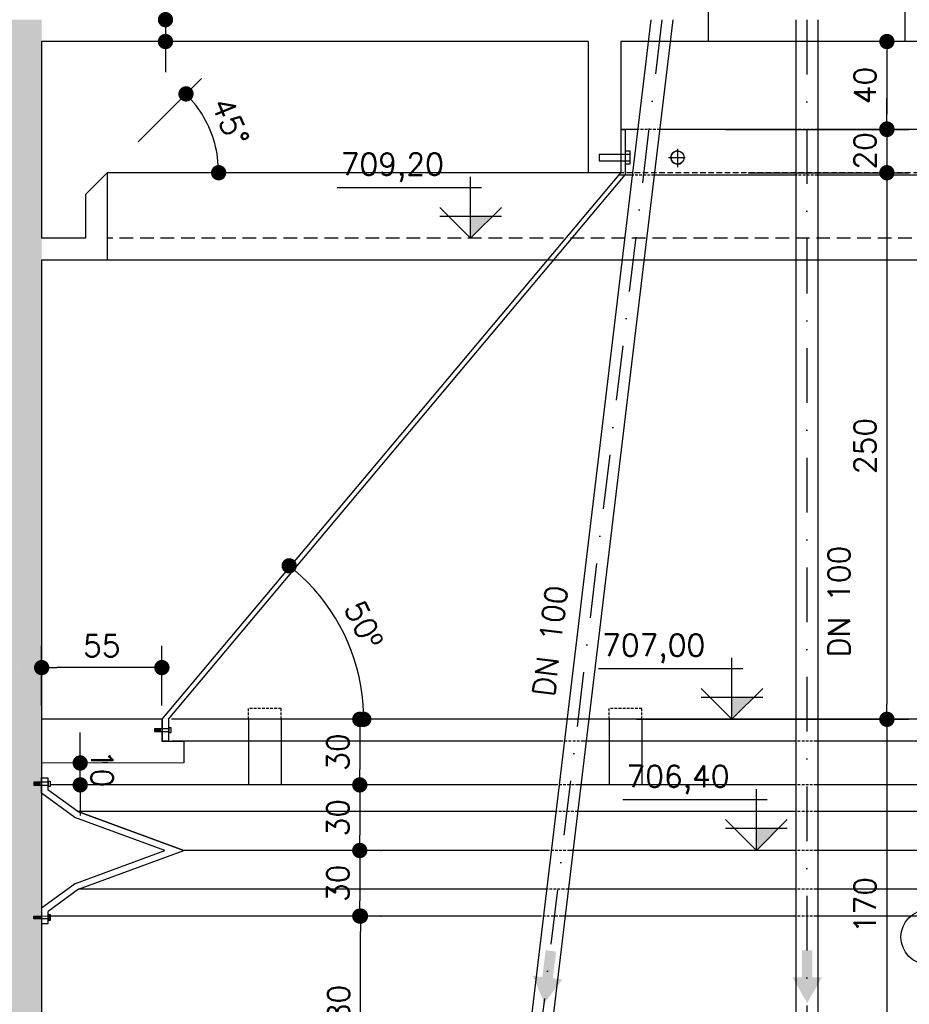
# Model space of a CAD drawing. Extents: x -5456 to -1251, y -1111 to 1859.
# Tile 16 of 24: x -3417 to -3011, y 906 to 1357. Entities that reach past the tile are written whole.
import ezdxf

# ---------------------------------------------------------------- set-up
doc = ezdxf.new("R2010")
doc.units = 0
doc.header["$LTSCALE"] = 10
doc.header["$MEASUREMENT"] = 0
for name, pattern in [('DASHDOT', [1, 0.5, -0.25, 0, -0.25]), ('HIDDEN', [0.375, 0.25, -0.125]), ('HIDDEN2', [0.1875, 0.125, -0.0625])]:
    doc.linetypes.add(name, pattern=pattern)
doc.layers.get('0').update_dxf_attribs({"linetype": 'CONTINUOUS'})
doc.layers.get('DEFPOINTS').update_dxf_attribs({"linetype": 'CONTINUOUS'})
for name, color, linetype in [('ELEVAÇÃO', 2, 'CONTINUOUS'), ('HITA', 150, 'CONTINUOUS'), ('PAREDES', 5, 'CONTINUOUS'), ('PROJEÇAO', 9, 'HIDDEN')]:
    doc.layers.add(name, color=color, linetype=linetype)
doc.styles.add('ROMANS', font='romans.shx')
doc.dimstyles.new('DIM1', dxfattribs={"dimtxt": 10, "dimasz": 7, "dimexe": 10, "dimexo": 20, "dimgap": 5, "dimtad": 1, "dimdec": 0, "dimzin": 0, "dimdsep": 46, "dimtxsty": 'ROMANS', "dimblk": 'DOT', "dimblk1": 'DOT', "dimblk2": 'DOT', "dimsah": 1, "dimcen": 0, "dimclrd": 6, "dimclre": 6, "dimclrt": 2, "dimadec": 0, "dimazin": 0, "dimtfac": 1e-07, "dimtdec": 0, "dimtix": 1, "dimtmove": 2, "dimatfit": 3, "dimldrblk": 'DOT', "dimfxl": 0, "dimtolj": 1, "dimtzin": 0, "dimarcsym": 0})

# ---------------------------------------------------------------- blocks, each defined once
blk = doc.blocks.new('DOT')
at = {"color": 0, "linetype": 'ByBlock'}
blk.add_line((-0.5, 0), (-1, 0), dxfattribs=at)
at = {"color": 0, "linetype": 'ByBlock', "const_width": 0.5}
blk.add_lwpolyline([(-0.25, 0, 1), (0.25, 0, 1)], format="xyb", close=True, dxfattribs=at)
blk = doc.blocks.new('*D24')
at = {"color": 9, "lineweight": -2}
blk.add_line((-3363.27, 1300.75), (-3334.31, 1329.71), dxfattribs=at)
blk.add_arc((-3377.41, 1286.6), 50.96, 7.8766, 37.1234, dxfattribs=at)
at = {"layer": 'DEFPOINTS', "color": 0}
for p in [(-3328.19, 1299.79), (-3377.41, 1286.6), (-3377.41, 1286.6), (-3227.41, 1286.6), (-3387.41, 1276.6)]:
    blk.add_point(p, dxfattribs=at)
at = {"color": 9, "lineweight": -2, "xscale": 7, "yscale": 7, "zscale": 7}
for p, rotation in [((-3341.38, 1322.64), 131.0616926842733), ((-3326.45, 1286.6), 273.9383073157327)]:
    blk.add_blockref('DOT', p, dxfattribs=dict(at, rotation=rotation))
at = {"color": 3, "insert": (-3321.09, 1309.93), "char_height": 10, "attachment_point": 5, "rotation": 292.5, "style": 'ROMANS'}
blk.add_mtext('\\A1;45°', dxfattribs=at)
blk = doc.blocks.new('_DOT')
at = {"color": 0, "linetype": 'ByBlock'}
blk.add_line((-0.5, 0), (-1, 0), dxfattribs=at)
at = {"color": 0, "linetype": 'ByBlock', "const_width": 0.5}
blk.add_lwpolyline([(-0.25, 0, 1), (0.25, 0, 1)], format="xyb", close=True, dxfattribs=at)
blk = doc.blocks.new('*D28')
at = {"color": 9, "lineweight": -2}
for p, q in [((-3407.41, 1366.6), (-3407.41, 1482.98)), ((-3187.41, 1431.6), (-3187.41, 1482.98)), ((-3194.41, 1472.98), (-3400.41, 1472.98))]:
    blk.add_line(p, q, dxfattribs=at)
at = {"layer": 'DEFPOINTS', "color": 0}
for p in [(-3407.41, 1472.98), (-3187.41, 1411.6), (-3407.41, 1346.6)]:
    blk.add_point(p, dxfattribs=at)
at = {"color": 9, "lineweight": -2, "xscale": 7, "yscale": 7, "zscale": 7, "rotation": 180}
blk.add_blockref('DOT', (-3407.41, 1472.98), dxfattribs=at)
at = {"color": 9, "lineweight": -2, "xscale": 7, "yscale": 7, "zscale": 7}
blk.add_blockref('DOT', (-3187.41, 1472.98), dxfattribs=at)
at = {"color": 3, "insert": (-3297.41, 1482.98), "char_height": 10, "attachment_point": 5, "style": 'ROMANS'}
blk.add_mtext('\\A1;220', dxfattribs=at)
blk = doc.blocks.new('*D56')
at = {"color": 9, "lineweight": -2}
for p, q in [((-3389.8, 1023.62), (-3389.8, 1030.62)), ((-3389.78, 1006.61), (-3389.79, 1016.62)), ((-3377.2, 1016.64), (-3379.79, 1016.64)), ((-3377.19, 1006.63), (-3379.78, 1006.62)), ((-3389.77, 999.61), (-3389.76, 992.61))]:
    blk.add_line(p, q, dxfattribs=at)
at = {"layer": 'DEFPOINTS', "color": 0}
for p in [(-3397.2, 1016.62), (-3389.79, 1016.62), (-3397.19, 1006.6)]:
    blk.add_point(p, dxfattribs=at)
at = {"color": 9, "lineweight": -2, "xscale": 7, "yscale": 7, "zscale": 7}
for p, rotation in [((-3389.79, 1016.62), 270.0686911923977), ((-3389.78, 1006.61), 90.06869119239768)]:
    blk.add_blockref('DOT', p, dxfattribs=dict(at, rotation=rotation))
at = {"color": 3, "insert": (-3379.78, 1014.07), "char_height": 10, "attachment_point": 5, "rotation": 270.0687, "style": 'ROMANS'}
blk.add_mtext('\\A1;10', dxfattribs=at)
blk = doc.blocks.new('*D1')
at = {"color": 9, "lineweight": -2}
for p, q in [((-3407.41, 1042.87), (-3407.41, 1070.25)), ((-3352.41, 1042.87), (-3352.41, 1070.25)), ((-3359.41, 1060.25), (-3400.41, 1060.25))]:
    blk.add_line(p, q, dxfattribs=at)
at = {"layer": 'DEFPOINTS', "color": 0}
for p in [(-3407.41, 1060.25), (-3407.41, 1022.87), (-3352.41, 1022.87)]:
    blk.add_point(p, dxfattribs=at)
at = {"color": 9, "lineweight": -2, "xscale": 7, "yscale": 7, "zscale": 7, "rotation": 180}
blk.add_blockref('DOT', (-3407.41, 1060.25), dxfattribs=at)
at = {"color": 9, "lineweight": -2, "xscale": 7, "yscale": 7, "zscale": 7}
blk.add_blockref('DOT', (-3352.41, 1060.25), dxfattribs=at)
at = {"color": 3, "insert": (-3379.91, 1070.25), "char_height": 10, "attachment_point": 5, "style": 'ROMANS'}
blk.add_mtext('\\A1;55', dxfattribs=at)
blk = doc.blocks.new('*D27')
at = {"layer": 'DEFPOINTS', "color": 0}
for p in [(-3476.98, 1356.6), (-3496.98, 1346.6), (-3350.77, 1346.6)]:
    blk.add_point(p, dxfattribs=at)
at = {"layer": 'PAREDES', "color": 9, "lineweight": -2}
for p, q in [((-3350.77, 1363.6), (-3350.77, 1370.6)), ((-3350.77, 1356.6), (-3350.77, 1346.6)), ((-3350.77, 1339.6), (-3350.77, 1332.6))]:
    blk.add_line(p, q, dxfattribs=at)
at = {"layer": 'PAREDES', "color": 9, "lineweight": -2, "xscale": 7, "yscale": 7, "zscale": 7}
for p, rotation in [((-3350.77, 1356.6), 270), ((-3350.77, 1346.6), 90)]:
    blk.add_blockref('DOT', p, dxfattribs=dict(at, rotation=rotation))
at = {"layer": 'PAREDES', "color": 3, "insert": (-3360.77, 1368.61), "char_height": 10, "attachment_point": 5, "rotation": 90, "style": 'ROMANS'}
blk.add_mtext('\\A1;15', dxfattribs=at)
blk = doc.blocks.new('*D22')
at = {"color": 9, "lineweight": -2}
blk.add_arc((-2764.04, 1036.6), 97.49, 134.028, 175.8852, dxfattribs=at)
at = {"layer": 'DEFPOINTS', "color": 0}
for p in [(-2931.34, 1236.6), (-2845.44, 1090.26), (-3379.61, 1036.6), (-2767.95, 1036.6), (-2763.71, 1036.21)]:
    blk.add_point(p, dxfattribs=at)
at = {"color": 9, "lineweight": -2, "xscale": 7, "yscale": 7, "zscale": 7}
for p, rotation in [((-2826.59, 1111.38), 41.97064259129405), ((-2861.53, 1036.6), 267.9426135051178)]:
    blk.add_blockref('DOT', p, dxfattribs=dict(at, rotation=rotation))
at = {"color": 3, "insert": (-2861.42, 1082.11), "char_height": 10, "attachment_point": 5, "rotation": 64.9566, "style": 'ROMANS'}
blk.add_mtext('\\A1;50°', dxfattribs=at)
blk = doc.blocks.new('*D25')
at = {"color": 9, "lineweight": -2}
blk.add_arc((-3349.4, 1036.6), 89.33, 4.491, 47.3196, dxfattribs=at)
at = {"layer": 'DEFPOINTS', "color": 0}
for p in [(-3192.08, 1236.6), (-3264.1, 1063.12), (-3349.71, 1036.21), (-3345.47, 1036.6), (-2743.81, 1036.6)]:
    blk.add_point(p, dxfattribs=at)
at = {"color": 9, "lineweight": -2, "xscale": 7, "yscale": 7, "zscale": 7}
for p, rotation in [((-3294.17, 1106.81), 139.5651355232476), ((-3260.07, 1036.6), 272.2455062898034)]:
    blk.add_blockref('DOT', p, dxfattribs=dict(at, rotation=rotation))
at = {"color": 3, "insert": (-3260.05, 1080), "char_height": 10, "attachment_point": 5, "rotation": 295.9053, "style": 'ROMANS'}
blk.add_mtext('\\A1;50º', dxfattribs=at)
blk = doc.blocks.new('*D42')
at = {"layer": 'DEFPOINTS', "color": 0}
for p in [(-3155.29, 1286.6), (-3155.29, 1036.6), (-3020.75, 1036.6)]:
    blk.add_point(p, dxfattribs=at)
at = {"layer": 'PAREDES', "color": 9, "lineweight": -2}
for p, q in [((-3020.75, 1279.6), (-3020.75, 1043.6)), ((-3135.29, 1036.6), (-3010.75, 1036.6))]:
    blk.add_line(p, q, dxfattribs=at)
at = {"layer": 'PAREDES', "color": 9, "lineweight": -2, "xscale": 7, "yscale": 7, "zscale": 7}
for p, rotation in [((-3020.75, 1286.6), 90), ((-3020.75, 1036.6), 270)]:
    blk.add_blockref('DOT', p, dxfattribs=dict(at, rotation=rotation))
at = {"layer": 'PAREDES', "color": 3, "insert": (-3030.75, 1161.6), "char_height": 10, "attachment_point": 5, "rotation": 90, "style": 'ROMANS'}
blk.add_mtext('\\A1;250', dxfattribs=at)
blk = doc.blocks.new('*D30')
at = {"layer": 'DEFPOINTS', "color": 0}
for p in [(-3155.29, 1036.6), (-3155.29, 866.6), (-3020.75, 866.6)]:
    blk.add_point(p, dxfattribs=at)
at = {"layer": 'PAREDES', "color": 9, "lineweight": -2}
for p, q in [((-3020.75, 1029.6), (-3020.75, 873.6)), ((-3135.29, 866.6), (-3010.75, 866.6))]:
    blk.add_line(p, q, dxfattribs=at)
at = {"layer": 'PAREDES', "color": 9, "lineweight": -2, "xscale": 7, "yscale": 7, "zscale": 7}
for p, rotation in [((-3020.75, 1036.6), 90), ((-3020.75, 866.6), 270)]:
    blk.add_blockref('DOT', p, dxfattribs=dict(at, rotation=rotation))
at = {"layer": 'PAREDES', "color": 3, "insert": (-3030.75, 951.6), "char_height": 10, "attachment_point": 5, "rotation": 90, "style": 'ROMANS'}
blk.add_mtext('\\A1;170', dxfattribs=at)
blk = doc.blocks.new('*D44')
at = {"color": 9, "lineweight": -2}
for p, q in [((-3250.95, 1006.6), (-3251.89, 1006.6)), ((-3261.89, 999.6), (-3261.89, 983.6)), ((-3250.95, 976.6), (-3251.89, 976.6))]:
    blk.add_line(p, q, dxfattribs=at)
at = {"layer": 'DEFPOINTS', "color": 0}
for p in [(-3270.95, 1006.6), (-3270.95, 976.6), (-3261.89, 976.6)]:
    blk.add_point(p, dxfattribs=at)
at = {"color": 9, "lineweight": -2, "xscale": 7, "yscale": 7, "zscale": 7}
for p, rotation in [((-3261.89, 1006.6), 90), ((-3261.89, 976.6), 270)]:
    blk.add_blockref('DOT', p, dxfattribs=dict(at, rotation=rotation))
at = {"color": 3, "insert": (-3271.89, 991.6), "char_height": 10, "attachment_point": 5, "rotation": 90, "style": 'ROMANS'}
blk.add_mtext('\\A1;30', dxfattribs=at)
blk = doc.blocks.new('*D31')
at = {"color": 9, "lineweight": -2}
for p, q in [((-3241.89, 946.6), (-3251.56, 946.6)), ((-3261.56, 873.6), (-3261.56, 939.6)), ((-3281.56, 866.6), (-3271.56, 866.6))]:
    blk.add_line(p, q, dxfattribs=at)
at = {"layer": 'DEFPOINTS', "color": 0}
for p in [(-3261.89, 946.6), (-3261.56, 946.6), (-3261.56, 866.6)]:
    blk.add_point(p, dxfattribs=at)
at = {"color": 9, "lineweight": -2, "xscale": 7, "yscale": 7, "zscale": 7}
for p, rotation in [((-3261.56, 946.6), 90), ((-3261.56, 866.6), 270)]:
    blk.add_blockref('DOT', p, dxfattribs=dict(at, rotation=rotation))
at = {"color": 3, "insert": (-3271.56, 906.6), "char_height": 10, "attachment_point": 5, "rotation": 90, "style": 'ROMANS'}
blk.add_mtext('\\A1;80', dxfattribs=at)
blk = doc.blocks.new('*D43')
at = {"color": 9, "lineweight": -2}
for p, q in [((-3252.2, 976.6), (-3251.89, 976.6)), ((-3261.89, 969.6), (-3261.89, 953.6)), ((-3252.2, 946.6), (-3251.89, 946.6))]:
    blk.add_line(p, q, dxfattribs=at)
at = {"layer": 'DEFPOINTS', "color": 0}
for p in [(-3272.2, 976.6), (-3272.2, 946.6), (-3261.89, 946.6)]:
    blk.add_point(p, dxfattribs=at)
at = {"color": 9, "lineweight": -2, "xscale": 7, "yscale": 7, "zscale": 7}
for p, rotation in [((-3261.89, 976.6), 90), ((-3261.89, 946.6), 270)]:
    blk.add_blockref('DOT', p, dxfattribs=dict(at, rotation=rotation))
at = {"color": 3, "insert": (-3271.89, 961.6), "char_height": 10, "attachment_point": 5, "rotation": 90, "style": 'ROMANS'}
blk.add_mtext('\\A1;30', dxfattribs=at)
blk = doc.blocks.new('*D45')
at = {"color": 9, "lineweight": -2}
for p, q in [((-3250.95, 1036.6), (-3251.89, 1036.6)), ((-3261.89, 1029.6), (-3261.89, 1013.6)), ((-3250.95, 1006.6), (-3251.89, 1006.6))]:
    blk.add_line(p, q, dxfattribs=at)
at = {"layer": 'DEFPOINTS', "color": 0}
for p in [(-3270.95, 1036.6), (-3270.95, 1006.6), (-3261.89, 1006.6)]:
    blk.add_point(p, dxfattribs=at)
at = {"color": 9, "lineweight": -2, "xscale": 7, "yscale": 7, "zscale": 7}
for p, rotation in [((-3261.89, 1036.6), 90), ((-3261.89, 1006.6), 270)]:
    blk.add_blockref('DOT', p, dxfattribs=dict(at, rotation=rotation))
at = {"color": 3, "insert": (-3271.89, 1021.6), "char_height": 10, "attachment_point": 5, "rotation": 90, "style": 'ROMANS'}
blk.add_mtext('\\A1;30', dxfattribs=at)
blk = doc.blocks.new('*D46')
at = {"color": 9, "lineweight": -2}
for p, q in [((-3152.41, 1362.82), (-3152.41, 1459.69)), ((-2962.41, 1362.82), (-2962.41, 1459.69)), ((-2969.41, 1449.69), (-3145.41, 1449.69))]:
    blk.add_line(p, q, dxfattribs=at)
at = {"layer": 'DEFPOINTS', "color": 0}
for p in [(-3152.41, 1449.69), (-3152.41, 1342.82), (-2962.41, 1342.82)]:
    blk.add_point(p, dxfattribs=at)
at = {"color": 9, "lineweight": -2, "xscale": 7, "yscale": 7, "zscale": 7, "rotation": 180}
blk.add_blockref('DOT', (-3152.41, 1449.69), dxfattribs=at)
at = {"color": 9, "lineweight": -2, "xscale": 7, "yscale": 7, "zscale": 7}
blk.add_blockref('DOT', (-2962.41, 1449.69), dxfattribs=at)
at = {"color": 3, "insert": (-3057.41, 1459.69), "char_height": 10, "attachment_point": 5, "style": 'ROMANS'}
blk.add_mtext('\\A1;190', dxfattribs=at)
blk = doc.blocks.new('*D48')
at = {"layer": 'DEFPOINTS', "color": 0}
for p in [(-3155.29, 1346.6), (-3114.64, 1306.4), (-3020.75, 1306.4)]:
    blk.add_point(p, dxfattribs=at)
at = {"layer": 'PAREDES', "color": 9, "lineweight": -2}
for p, q in [((-3020.75, 1339.6), (-3020.75, 1313.4)), ((-3094.64, 1306.4), (-3010.75, 1306.4))]:
    blk.add_line(p, q, dxfattribs=at)
at = {"layer": 'PAREDES', "color": 9, "lineweight": -2, "xscale": 7, "yscale": 7, "zscale": 7}
for p, rotation in [((-3020.75, 1346.6), 90), ((-3020.75, 1306.4), 270)]:
    blk.add_blockref('DOT', p, dxfattribs=dict(at, rotation=rotation))
at = {"layer": 'PAREDES', "color": 3, "insert": (-3030.75, 1326.5), "char_height": 10, "attachment_point": 5, "rotation": 90, "style": 'ROMANS'}
blk.add_mtext('\\A1;40', dxfattribs=at)
blk = doc.blocks.new('*D47')
at = {"layer": 'DEFPOINTS', "color": 0}
for p in [(-3155.29, 1306.6), (-3104.25, 1286.6), (-3020.75, 1286.6)]:
    blk.add_point(p, dxfattribs=at)
at = {"layer": 'PAREDES', "color": 9, "lineweight": -2}
for p, q in [((-3020.75, 1313.6), (-3020.75, 1320.6)), ((-3020.75, 1306.6), (-3020.75, 1286.6)), ((-3084.25, 1286.6), (-3010.75, 1286.6)), ((-3020.75, 1279.6), (-3020.75, 1272.6))]:
    blk.add_line(p, q, dxfattribs=at)
at = {"layer": 'PAREDES', "color": 9, "lineweight": -2, "xscale": 7, "yscale": 7, "zscale": 7}
for p, rotation in [((-3020.75, 1306.6), 270), ((-3020.75, 1286.6), 90)]:
    blk.add_blockref('DOT', p, dxfattribs=dict(at, rotation=rotation))
at = {"layer": 'PAREDES', "color": 3, "insert": (-3030.75, 1296.6), "char_height": 10, "attachment_point": 5, "rotation": 90, "style": 'ROMANS'}
blk.add_mtext('\\A1;20', dxfattribs=at)
blk = doc.blocks.new('*D176')
at = {"color": 9, "lineweight": -2}
for p, q in [((-3427.41, 1366.6), (-3427.41, 1482.98)), ((-3407.41, 1366.6), (-3407.41, 1482.98)), ((-3434.41, 1472.98), (-3441.41, 1472.98)), ((-3407.41, 1472.98), (-3427.41, 1472.98)), ((-3400.41, 1472.98), (-3393.41, 1472.98))]:
    blk.add_line(p, q, dxfattribs=at)
at = {"layer": 'DEFPOINTS', "color": 0}
for p in [(-3427.41, 1472.98), (-3427.41, 1346.6), (-3407.41, 1346.6)]:
    blk.add_point(p, dxfattribs=at)
at = {"color": 9, "lineweight": -2, "xscale": 7, "yscale": 7, "zscale": 7}
blk.add_blockref('DOT', (-3427.41, 1472.98), dxfattribs=at)
at = {"color": 9, "lineweight": -2, "xscale": 7, "yscale": 7, "zscale": 7, "rotation": 180}
blk.add_blockref('DOT', (-3407.41, 1472.98), dxfattribs=at)
at = {"color": 3, "insert": (-3417.41, 1482.98), "char_height": 10, "attachment_point": 5, "style": 'ROMANS'}
blk.add_mtext('\\A1;30', dxfattribs=at)

msp = doc.modelspace()

# ---------------------------------------------------------------- hatches: boundary and pattern name
h = msp.add_hatch()
h.set_pattern_fill('AR-CONC', color=9, scale=3, style=0)
h.set_pattern_definition([(130, (-8342.223, -3316.469), (-21.517805, -1.882564), [2.25, -24.75]), (185, (-8342.223, -3316.469), (4.16254, 22.565764), [1.8, -19.8]), (79.5486, (-8344.016, -3316.625), (-17.35528, 20.683186), [1.912206, -21.03426]), (133.8158, (-8342.223, -3310.469), (-32.01723, -4.96557), [3.375, -37.125]), (83.3644, (-8344.89, -3310.882), (-28.03988, 29.22354), [2.86831, -31.55139]), (188.8158, (-8342.223, -3310.47), (-28.03986, 29.22356), [2.7, -29.7]), (159, (-8345.223, -3311.969), (-17.90721, -12.078567), [2.25, -24.75]), (214, (-8345.223, -3311.969), (-7.29946, 21.7545), [1.8, -19.8]), (108.5486, (-8346.716, -3312.975), (-25.20668, 9.675915), [1.912206, -21.03426]), (142.5, (-8342.223, -3316.4686), (-0.364796, 9.986816), [0, -19.56, 0, -20.1, 0, -19.875]), (172.5, (-8342.223, -3316.469), (-7.892086, 11.832351), [0, -11.46, 0, -19.11, 0, -7.575]), (212.5, (-8335.533, -3316.469), (-16.014673, -0.676646), [0, -7.5, 0, -23.4, 0, -31.05]), (222.5, (-8332.533, -3316.469), (-17.495585, 3.00315), [0, -9.75, 0, -15.54, 0, -22.05])])
h.paths.add_polyline_path([(-4867.41, 1346.6), (-4847.41, 1346.6), (-4847.41, 1286.6), (-4867.41, 1286.6)], flags=16)
h.paths.add_polyline_path([(-4867.41, 1266.6), (-4867.41, 1286.6), (-4847.41, 1286.6), (-4847.41, 1256.6), (-4827.41, 1256.6), (-4827.41, 1276.6), (-4817.41, 1286.6), (-4817.41, 1246.6), (-4847.41, 1246.6), (-4847.41, 1201.92), (-4847.41, 1036.6), (-4867.41, 1036.6)], flags=17)
h.paths.add_polyline_path([(-4867.41, 1036.6), (-4847.86, 1036.6), (-4847.86, 1036.6), (-4847.86, 1036.6), (-4847.41, 1036.6), (-4847.41, 1007.79), (-4851.01, 1007.79), (-4851.01, 1006.43), (-4847.41, 1006.43), (-4847.41, 1002.77), (-4847.41, 946.65), (-4850.94, 946.64), (-4850.94, 945.28), (-4847.41, 945.29), (-4847.41, 943.18), (-4847.41, 866.6), (-4867.41, 866.6)], flags=17)
h.paths.add_polyline_path([(-4867.41, 866.6), (-4847.41, 866.6), (-4847.41, 831.6), (-4867.41, 831.6)], flags=17)
h.paths.add_polyline_path([(-4867.41, 831.6), (-4847.41, 831.6), (-4847.41, 706.6), (-4867.41, 706.6)], flags=17)
h.paths.add_polyline_path([(-4867.41, 706.6), (-4847.41, 706.6), (-4847.41, 646.6), (-4651.65, 646.6), (-4651.65, 642.32), (-4650.15, 642.32), (-4650.15, 646.6), (-4498.32, 646.6), (-4498.32, 642.32), (-4496.82, 642.32), (-4496.82, 646.6), (-4344.67, 646.6), (-4344.67, 642.32), (-4343.17, 642.32), (-4343.17, 646.6), (-4147.41, 646.6), (-4147.41, 945.55), (-4143.91, 945.56), (-4143.92, 946.91), (-4147.41, 946.9), (-4147.41, 1006.43), (-4144.08, 1006.43), (-4144.08, 1007.79), (-4147.41, 1007.79), (-4147.41, 1246.6), (-4177.41, 1246.6), (-4177.41, 1286.6), (-4167.41, 1276.6), (-4167.41, 1256.6), (-4147.41, 1256.6), (-4147.41, 1346.6), (-4376.74, 1346.6), (-4367.41, 1365.74), (-4367.41, 1356.6), (-3907.41, 1356.6), (-3907.41, 1401.6), (-3907.41, 1411.6), (-3897.41, 1411.6), (-3897.41, 1407.6), (-3892.41, 1407.6), (-3892.41, 1356.6), (-3862.41, 1356.6), (-3862.41, 1376.6), (-3852.41, 1366.6), (-3852.41, 1356.6), (-3848.69, 1356.6), (-3849.89, 1346.6), (-3862.41, 1346.6), (-3862.41, 1295.04), (-3872.33, 1295.04), (-3872.33, 1292.04), (-3862.41, 1292.04), (-3862.41, 1286.6), (-3877.41, 1286.6), (-3877.41, 1346.6), (-4127.41, 1346.6), (-4127.41, 1256.6), (-4107.41, 1256.6), (-4107.41, 1276.6), (-4097.41, 1286.6), (-4097.41, 1246.6), (-4127.41, 1246.6), (-4127.41, 1007.79), (-4131.01, 1007.79), (-4131.01, 1006.43), (-4127.41, 1006.43), (-4127.41, 950.25), (-4127.51, 950.18), (-4127.51, 946.65), (-4130.94, 946.64), (-4130.94, 945.28), (-4127.5, 945.29), (-4127.5, 943.18), (-4127.41, 943.18), (-4127.41, 646.6), (-3931.65, 646.6), (-3931.65, 642.32), (-3930.15, 642.32), (-3930.15, 646.6), (-3778.32, 646.6), (-3778.32, 642.32), (-3776.82, 642.32), (-3776.82, 646.6), (-3665.4, 646.6, 0.132437), (-3657.33, 634.35), (-3660.49, 626.6), (-4867.41, 626.6)])
h.paths.add_polyline_path([(-3611.88, 646.6), (-3427.41, 646.6), (-3427.41, 936.77), (-3407.41, 919.48), (-3407.41, 626.6), (-3660.49, 626.6), (-3657.33, 634.35, 0.538906)])
h.paths.add_polyline_path([(-3427.41, 992.76, 0.208186), (-3407.41, 1019.93), (-3407.41, 919.48), (-3427.41, 936.77), (-3427.41, 945.55), (-3423.97, 945.56), (-3423.98, 946.91), (-3427.41, 946.9)])
h.paths.add_polyline_path([(-3427.41, 1065.88, -0.208186), (-3407.41, 1038.71), (-3407.41, 1019.93, -0.208186), (-3427.41, 992.76), (-3427.41, 1006.43), (-3424.27, 1006.43), (-3424.27, 1007.79), (-3427.41, 1007.79)])
h.paths.add_polyline_path([(-3407.41, 1083.57), (-3407.41, 1038.71, 0.137731), (-3418.33, 1058.79)])
h.paths.add_polyline_path([(-3427.41, 1246.6), (-3457.41, 1246.6), (-3457.41, 1286.6), (-3447.41, 1276.6), (-3447.41, 1256.6), (-3427.41, 1256.6), (-3427.41, 1346.6), (-3520.23, 1346.6), (-3518.08, 1356.6), (-3407.41, 1356.6), (-3407.41, 1083.57), (-3418.33, 1058.79, 0.06849), (-3427.41, 1065.88)])
h.paths.add_polyline_path([(-3647.41, 1367.17), (-3647.41, 1356.6), (-3518.08, 1356.6), (-3520.23, 1346.6), (-3657.15, 1346.6)])
h.paths.add_polyline_path([(-3662.41, 1407.6), (-3657.41, 1407.6), (-3657.41, 1411.6), (-3647.41, 1411.6), (-3647.41, 1401.6), (-3647.41, 1367.17), (-3657.15, 1346.6), (-3677.41, 1346.6), (-3677.41, 1320.46, 0.135637), (-3692.41, 1321.04), (-3692.41, 1346.6), (-3704.94, 1346.6), (-3706.14, 1356.6), (-3702.41, 1356.6), (-3702.41, 1366.6), (-3692.41, 1376.6), (-3692.41, 1356.6), (-3662.41, 1356.6)])
h.paths.add_polyline_path([(-3692.41, 1321.04, -0.135637), (-3677.41, 1320.46), (-3677.41, 1286.6), (-3692.41, 1286.6), (-3692.41, 1292.04), (-3682.49, 1292.04), (-3682.49, 1295.04), (-3692.41, 1295.04)], flags=17)
h.paths.add_polyline_path([(-3732.41, 1407.6), (-3722.41, 1407.6), (-3722.41, 1356.6), (-3732.41, 1356.6)], flags=16)
h.paths.add_polyline_path([(-3732.41, 1356.6), (-3722.41, 1356.6), (-3716.21, 1356.6), (-3715.01, 1346.6), (-3732.41, 1346.6)], flags=16)
h.paths.add_polyline_path([(-3832.41, 1407.6), (-3822.41, 1407.6), (-3822.41, 1356.6), (-3832.41, 1356.6)], flags=16)
h.paths.add_polyline_path([(-3838.61, 1356.6), (-3832.41, 1356.6), (-3822.41, 1356.6), (-3822.41, 1346.6), (-3839.82, 1346.6)], flags=16)
h.paths.add_polyline_path([(-4382.41, 1407.6), (-4377.41, 1407.6), (-4377.41, 1411.6), (-4367.41, 1411.6), (-4367.41, 1401.6), (-4367.41, 1365.74), (-4376.74, 1346.6), (-4397.41, 1346.6), (-4397.41, 1320.46, 0.135637), (-4412.41, 1321.04), (-4412.41, 1346.6), (-4424.94, 1346.6), (-4426.14, 1356.6), (-4422.41, 1356.6), (-4422.41, 1366.6), (-4412.41, 1376.6), (-4412.41, 1356.6), (-4382.41, 1356.6)], flags=17)
h.paths.add_polyline_path([(-4412.41, 1321.04, -0.135637), (-4397.41, 1320.46), (-4397.41, 1286.6), (-4412.41, 1286.6), (-4412.41, 1292.04), (-4402.49, 1292.04), (-4402.49, 1295.04), (-4412.41, 1295.04)], flags=17)
h.paths.add_polyline_path([(-4452.41, 1407.6), (-4442.41, 1407.6), (-4442.41, 1356.6), (-4452.41, 1356.6)], flags=17)
h.paths.add_polyline_path([(-4452.41, 1356.6), (-4442.41, 1356.6), (-4436.21, 1356.6), (-4435.01, 1346.6), (-4452.41, 1346.6)], flags=17)
h.paths.add_polyline_path([(-4552.41, 1407.6), (-4542.41, 1407.6), (-4542.41, 1356.6), (-4552.41, 1356.6)], flags=17)
h.paths.add_polyline_path([(-4597.41, 1346.6), (-4847.41, 1346.6), (-4867.41, 1346.6), (-4867.41, 1356.6), (-4627.41, 1356.6), (-4627.41, 1401.6), (-4627.41, 1411.6), (-4617.41, 1411.6), (-4617.41, 1407.6), (-4612.41, 1407.6), (-4612.41, 1356.6), (-4582.41, 1356.6), (-4582.41, 1376.6), (-4572.41, 1366.6), (-4572.41, 1356.6), (-4568.69, 1356.6), (-4569.89, 1346.6), (-4582.41, 1346.6), (-4582.41, 1295.04), (-4592.33, 1295.04), (-4592.33, 1292.04), (-4582.41, 1292.04), (-4582.41, 1286.6), (-4597.41, 1286.6)], flags=17)
h.paths.add_polyline_path([(-4558.61, 1356.6), (-4552.41, 1356.6), (-4542.41, 1356.6), (-4542.41, 1346.6), (-4559.82, 1346.6)], flags=17)
h.paths.add_polyline_path([(-4014.74, 1341.72), (-4014.74, 1361.48), (-4029.74, 1361.48), (-4029.74, 1341.72)], flags=25)
at = {"linetype": 'Continuous'}
for points in [[(-3173.61, 918.14), (-3169.25, 917.6), (-3177.44, 906.76), (-3182.73, 919.27), (-3178.37, 918.73), (-3176.86, 930.95), (-3172.09, 930.36)], [(-3059.61, 918.6), (-3064, 918.6), (-3057.21, 906.84), (-3050.42, 918.6), (-3054.81, 918.6), (-3054.81, 930.92), (-3059.61, 930.92)]]:
    msp.add_hatch(color=1, dxfattribs=at).paths.add_polyline_path(points)
at = {"layer": 'ELEVAÇÃO'}
for points in [[(-3211.2, 1266.75), (-3201.06, 1266.75), (-3211.2, 1256.6)], [(-3091.62, 1046.75), (-3081.47, 1046.75), (-3091.62, 1036.6)], [(-3080.48, 986.75), (-3070.34, 986.75), (-3080.48, 976.6)]]:
    msp.add_hatch(color=256, dxfattribs=at).paths.add_polyline_path(points)

# ---------------------------------------------------------------- linework, layer by layer
at = {"color": 5}
for p, q in [((-3102.41, 1346.6), (-3102.41, 1407.6)), ((-3012.41, 1346.6), (-3012.41, 1407.6)), ((-3157.41, 1346.6), (-3407.41, 1346.6)), ((-3157.41, 1346.6), (-3157.41, 1286.6)), ((-3102.41, 1346.6), (-3142.41, 1346.6)), ((-3142.41, 1346.6), (-3142.41, 1286.6)), ((-2972.41, 1346.6), (-3012.41, 1346.6)), ((-3142.41, 1286.6), (-3157.41, 1286.6))]:
    msp.add_line(p, q, dxfattribs=at)
at = {"color": 9, "linetype": 'DASHDOT', "ltscale": 5}
for p, q in [((-3123.65, 1356.59), (-3203.42, 692.87)), ((-3057.41, 1356.6), (-3057.41, 675.37))]:
    msp.add_line(p, q, dxfattribs=at)
at = {"color": 3}
for p, q in [((-3128.69, 1356.57), (-3197.47, 783.2)), ((-3118.61, 1356.6), (-3187.67, 782.02)), ((-3062.41, 1356.6), (-3062.41, 783.26)), ((-3052.41, 1356.6), (-3052.39, 783.26)), ((-3012.41, 1346.6), (-3102.41, 1346.6)), ((-3142.41, 1306.4), (-3140.41, 1306.4)), ((-3140.41, 1306.4), (-3140.41, 1285.63)), ((-3352.23, 1036.6), (-3142.41, 1286.6)), ((-3349.41, 1036.6), (-3140.41, 1285.63)), ((-3352.41, 1036.6), (-3407.41, 1036.6)), ((-3352.41, 1036.6), (-3352.4, 1026.6)), ((-3352.23, 1036.6), (-3352.23, 1026.77)), ((-3349.41, 1036.6), (-3349.41, 1026.77)), ((-3352.4, 1026.6), (-3342.4, 1026.6)), ((-3352.23, 1026.77), (-3349.41, 1026.77)), ((-3342.4, 1026.6), (-3342.39, 1016.66)), ((-3342.39, 1016.67), (-3407.41, 1016.6)), ((-3407.41, 1002.89), (-3407.41, 1009.89)), ((-3407.41, 1009.89), (-3404.58, 1009.89)), ((-3404.58, 1009.89), (-3404.58, 1004.42)), ((-3392.23, 991.73), (-3407.41, 1002.77)), ((-3172.13, 994.4), (-3390.97, 994.4)), ((-3062.86, 994.4), (-3162.15, 994.4)), ((-3080.48, 994.47), (-3132.39, 994.47)), ((-2952.68, 994.4), (-3052.86, 994.4)), ((-3391.94, 961.56), (-3407.51, 950.18)), ((-3176.39, 958.89), (-3390.68, 958.89)), ((-3062.86, 958.89), (-3166.41, 958.89)), ((-2946.92, 958.89), (-3052.86, 958.89)), ((-3407.51, 950.18), (-3407.5, 943.18)), ((-3404.5, 943.19), (-3404.51, 948.66)), ((-3407.5, 943.18), (-3404.5, 943.19))]:
    msp.add_line(p, q, dxfattribs=at)
at = {"color": 5, "linetype": 'Continuous'}
for p, q in [((-3407.41, 1346.6), (-3407.41, 1256.6)), ((-3387.41, 1276.6), (-3377.41, 1286.6)), ((-3387.41, 1276.6), (-3377.41, 1286.6)), ((-3377.41, 1286.6), (-3377.41, 1246.6)), ((-3387.41, 1276.6), (-3387.41, 1256.6)), ((-3387.41, 1256.6), (-3407.41, 1256.6)), ((-3377.41, 1246.6), (-3407.41, 1246.6)), ((-3407.41, 1246.6), (-3407.41, 646.6))]:
    msp.add_line(p, q, dxfattribs=at)
at = {"color": 7}
for p, q in [((-3134.71, 1306.4), (-3142.41, 1306.4)), ((-3062.41, 1306.4), (-3124.65, 1306.4)), ((-2990.18, 1306.4), (-3052.41, 1306.4)), ((-3152.33, 1295.04), (-3152.33, 1292.04)), ((-3152.33, 1295.04), (-3140.41, 1295.04)), ((-3140.41, 1295.04), (-3138.38, 1295.04)), ((-3152.33, 1292.04), (-3140.41, 1292.04)), ((-3140.41, 1292.04), (-3138.38, 1292.04)), ((-3157.41, 1286.6), (-3377.41, 1286.6)), ((-3137.22, 1285.49), (-3143.35, 1285.49)), ((-3062.41, 1285.49), (-3127.16, 1285.49)), ((-2987.66, 1285.49), (-3052.41, 1285.49)), ((-2737.41, 1246.6), (-3377.41, 1246.6)), ((-2762.6, 1036.6), (-3348.09, 1036.6)), ((-3312.86, 1036.6), (-3312.86, 1006.6)), ((-3297.86, 1036.6), (-3297.86, 1006.6)), ((-3147.86, 1036.6), (-3147.86, 1006.6)), ((-3132.86, 1036.6), (-3132.86, 1006.6)), ((-3355.61, 1030.97), (-3355.61, 1032.32)), ((-3355.32, 1030.97), (-3355.32, 1032.32)), ((-3355.32, 1030.97), (-3355.32, 1032.32)), ((-3355.04, 1030.97), (-3355.04, 1032.32)), ((-3355.04, 1030.97), (-3355.04, 1032.32)), ((-3354.75, 1030.97), (-3354.75, 1032.32)), ((-3354.75, 1030.97), (-3354.75, 1032.32)), ((-3354.46, 1030.97), (-3354.46, 1032.32)), ((-3354.46, 1030.97), (-3354.46, 1032.32)), ((-3354.17, 1030.97), (-3354.17, 1032.32)), ((-3354.17, 1030.97), (-3354.17, 1032.32)), ((-3353.88, 1030.97), (-3353.88, 1032.32)), ((-3353.88, 1030.97), (-3353.88, 1032.32)), ((-3353.59, 1030.97), (-3353.59, 1032.32)), ((-3353.59, 1030.97), (-3353.59, 1032.32)), ((-3353.3, 1030.97), (-3353.3, 1032.32)), ((-3353.3, 1030.97), (-3353.3, 1032.32)), ((-3353.01, 1030.97), (-3353.01, 1032.32)), ((-3169.5, 1026.6), (-3347.67, 1026.6)), ((-3297.86, 1026.6), (-3312.86, 1026.6)), ((-3062.86, 1026.6), (-3159.5, 1026.6)), ((-3132.86, 1026.6), (-3147.86, 1026.6)), ((-2955.63, 1026.6), (-3052.86, 1026.6)), ((-3410.83, 1006.43), (-3410.83, 1007.79)), ((-3410.54, 1006.43), (-3410.54, 1007.79)), ((-3410.54, 1006.43), (-3410.54, 1007.79)), ((-3410.25, 1006.43), (-3410.25, 1007.79)), ((-3410.25, 1006.43), (-3410.25, 1007.79)), ((-3409.96, 1006.43), (-3409.96, 1007.79)), ((-3409.96, 1006.43), (-3409.96, 1007.79)), ((-3409.67, 1006.43), (-3409.67, 1007.79)), ((-3409.67, 1006.43), (-3409.67, 1007.79)), ((-3409.38, 1006.43), (-3409.38, 1007.79)), ((-3409.38, 1006.43), (-3409.38, 1007.79)), ((-3409.09, 1006.43), (-3409.09, 1007.79)), ((-3409.09, 1006.43), (-3409.09, 1007.79)), ((-3408.8, 1006.43), (-3408.8, 1007.79)), ((-3408.8, 1006.43), (-3408.8, 1007.79)), ((-3408.51, 1006.43), (-3408.51, 1007.79)), ((-3408.51, 1006.43), (-3408.51, 1007.79)), ((-3408.23, 1006.43), (-3408.23, 1007.79)), ((-3171.97, 1006.6), (-3403.46, 1006.6)), ((-3297.86, 1006.6), (-3312.86, 1006.6)), ((-3062.86, 1006.6), (-3161.98, 1006.6)), ((-3132.86, 1006.6), (-3147.86, 1006.6)), ((-2953.15, 1006.6), (-3052.86, 1006.6)), ((-3175.68, 976.6), (-3342.41, 976.6)), ((-3062.86, 976.6), (-3165.69, 976.6)), ((-2949.43, 976.6), (-3052.86, 976.6)), ((-3410.75, 946.64), (-3410.75, 945.28)), ((-3410.47, 946.64), (-3410.46, 945.28)), ((-3410.18, 946.64), (-3410.17, 945.28)), ((-3409.89, 946.64), (-3409.88, 945.28)), ((-3409.6, 946.64), (-3409.6, 945.28)), ((-3409.31, 946.64), (-3409.31, 945.28)), ((-3409.02, 946.64), (-3409.02, 945.29)), ((-3408.73, 946.64), (-3408.73, 945.29)), ((-3408.44, 946.64), (-3408.44, 945.29)), ((-3408.15, 946.64), (-3408.15, 945.29)), ((-3179.39, 946.6), (-3403.39, 946.6)), ((-3062.86, 946.6), (-3169.41, 946.6)), ((-2945.4, 946.6), (-3052.86, 946.6))]:
    msp.add_line(p, q, dxfattribs=at)
at = {"color": 7, "linetype": 'HIDDEN2'}
for p, q in [((-3124.65, 1306.4), (-3134.71, 1306.4)), ((-3052.41, 1306.4), (-3062.41, 1306.4)), ((-3127.16, 1285.49), (-3137.22, 1285.49)), ((-3052.41, 1285.49), (-3062.41, 1285.49)), ((-3297.86, 1041.6), (-3312.86, 1041.6)), ((-3312.86, 1036.6), (-3312.86, 1041.6)), ((-3297.86, 1036.6), (-3297.86, 1041.6)), ((-3147.86, 1036.6), (-3147.86, 1041.6)), ((-3132.86, 1041.6), (-3147.86, 1041.6)), ((-3132.86, 1036.6), (-3132.86, 1041.6)), ((-3159.5, 1026.6), (-3169.5, 1026.6)), ((-3052.86, 1026.6), (-3062.86, 1026.6)), ((-3161.98, 1006.6), (-3171.97, 1006.6)), ((-3052.86, 1006.6), (-3062.86, 1006.6)), ((-3165.69, 976.6), (-3175.68, 976.6)), ((-3052.86, 976.6), (-3062.86, 976.6)), ((-3169.41, 946.6), (-3179.39, 946.6)), ((-3052.86, 946.6), (-3062.86, 946.6))]:
    msp.add_line(p, q, dxfattribs=at)
at = {"color": 9}
for p, q in [((-3116.56, 1297.5), (-3116.56, 1289.16)), ((-3120.71, 1293.54), (-3113.11, 1293.54))]:
    msp.add_line(p, q, dxfattribs=at)
at = {"color": 7, "linetype": 'HIDDEN'}
msp.add_line((-2972.41, 1286.6), (-3142.41, 1286.6), dxfattribs=at)
at = {"color": 3, "linetype": 'Continuous'}
for p, q in [((-3390.8, 994.4), (-3404.58, 1004.42)), ((-3351.1, 976.6), (-3392.23, 991.73)), ((-3390.8, 994.4), (-3342.41, 976.6)), ((-3342.41, 976.6), (-3390.8, 994.4)), ((-3391.94, 961.56), (-3351.1, 976.6)), ((-3390.51, 958.89), (-3342.41, 976.6)), ((-3390.51, 958.89), (-3404.51, 948.66))]:
    msp.add_line(p, q, dxfattribs=at)
at = {"color": 3, "linetype": 'HIDDEN2'}
for p, q in [((-3162.15, 994.4), (-3172.13, 994.4)), ((-3052.86, 994.4), (-3062.86, 994.4)), ((-3166.41, 958.89), (-3176.39, 958.89)), ((-3052.86, 958.89), (-3062.86, 958.89))]:
    msp.add_line(p, q, dxfattribs=at)
at = {"color": 7}
msp.add_lwpolyline([(-3140.41, 1296.54), (-3138.38, 1296.54), (-3138.38, 1290.54), (-3140.41, 1290.54)], dxfattribs=at)
for points in [[(-3349.02, 1032.32), (-3355.8, 1032.32), (-3355.8, 1030.97), (-3349.02, 1030.97)], [(-3349.02, 1032.83), (-3348.25, 1032.83), (-3348.25, 1030.37), (-3349.02, 1030.37)], [(-3404.24, 1007.79), (-3411.01, 1007.79), (-3411.01, 1006.43), (-3404.24, 1006.43)], [(-3404.24, 1008.29), (-3403.46, 1008.29), (-3403.46, 1005.84), (-3404.24, 1005.84)], [(-3404.16, 945.3), (-3410.94, 945.28), (-3410.94, 946.64), (-3404.16, 946.65)], [(-3404.16, 944.79), (-3403.39, 944.79), (-3403.39, 947.25), (-3404.17, 947.25)]]:
    msp.add_lwpolyline(points, close=True, dxfattribs=at)
at = {"color": 3}
msp.add_circle((-3116.56, 1293.54), 3, dxfattribs=at)
at = {"color": 9}
msp.add_circle((-3001.85, 937.03), 12.5, dxfattribs=at)
at = {"color": 3, "linetype": 'Continuous'}
msp.add_arc((-3116.56, 1293.54), 3, 37.6256, 308.2492, dxfattribs=at)
at = {"layer": 'DEFPOINTS', "color": 0, "linetype": 'ByBlock'}
msp.add_point((-3292.41, 1346.6), dxfattribs=at)
at = {"layer": 'ELEVAÇÃO', "color": 3, "linetype": 'Continuous'}
for p, q in [((-3211.2, 1256.6), (-3211.2, 1284.72)), ((-3206.2, 1279.72), (-3272.25, 1279.72)), ((-3211.2, 1256.6), (-3225.34, 1270.75)), ((-3211.2, 1256.6), (-3197.06, 1270.75)), ((-3225.34, 1266.75), (-3197.06, 1266.75)), ((-3091.62, 1036.6), (-3091.62, 1064.72)), ((-3086.62, 1059.72), (-3152.66, 1059.72)), ((-3091.62, 1036.6), (-3105.76, 1050.75)), ((-3091.62, 1036.6), (-3077.47, 1050.75)), ((-3105.76, 1046.75), (-3077.47, 1046.75)), ((-3080.48, 976.6), (-3080.48, 1004.72)), ((-3075.48, 999.72), (-3141.53, 999.72)), ((-3080.48, 976.6), (-3094.62, 990.75)), ((-3094.62, 986.75), (-3066.34, 986.75)), ((-3080.48, 976.6), (-3066.34, 990.75))]:
    msp.add_line(p, q, dxfattribs=at)
at = {"layer": 'HITA', "color": 5, "linetype": 'Continuous'}
msp.add_line((-3407.41, 1199.43), (-3407.41, 666.6), dxfattribs=at)
at = {"layer": 'PROJEÇAO', "ltscale": 2.5}
msp.add_line((-2737.41, 1256.6), (-3377.41, 1256.6), dxfattribs=at)

# ---------------------------------------------------------------- texts
at = {"color": 3, "style": 'ROMANS'}
for s, p in [('709,20', (-3270.59, 1285.52)), ('707,00', (-3151.01, 1065.52)), ('706,40', (-3139.87, 1005.52))]:
    msp.add_text(s, height=10, dxfattribs=at).set_placement(p)
for rotation, p in [(90, (-3037.69, 1065.01)), (82.9374, (-3172.98, 1046.51))]:
    msp.add_text('DN 100 ', height=10, rotation=rotation, dxfattribs=at).set_placement(p)

# ---------------------------------------------------------------- dimensions: what is measured, and where the dimension line sits
at = {"color": 2}
dim = msp.add_linear_dim(base=(-3427.41, 1472.98), p1=(-3407.41, 1346.6), p2=(-3427.41, 1346.6), text='30', dimstyle='DIM1', override={"dimclrd": 9, "dimclre": 9, "dimclrt": 3}, dxfattribs=at)
dim.commit()
dim.dimension.update_dxf_attribs({"geometry": '*D176', "text_midpoint": (-3417.41, 1482.98)})
for base, p1, p2, angle, picture, middle in [((-3407.41, 1472.98), (-3187.41, 1411.6), (-3407.41, 1346.6), 180, '*D28', (-3297.41, 1482.98)), ((-3152.41, 1449.69), (-2962.41, 1342.82), (-3152.41, 1342.82), 180, '*D46', (-3057.41, 1459.69)), ((-3407.41, 1060.25), (-3352.41, 1022.87), (-3407.41, 1022.87), 180, '*D1', (-3379.91, 1070.25)), ((-3261.56, 946.6), (-3261.56, 866.6), (-3261.89, 946.6), 90, '*D31', (-3271.56, 906.6))]:
    dim = msp.add_linear_dim(base=base, p1=p1, p2=p2, angle=angle, dimstyle='DIM1', override={"dimclrd": 9, "dimclre": 9, "dimclrt": 3}, dxfattribs=at)
    dim.commit()
    dim.dimension.update_dxf_attribs({"geometry": picture, "text_midpoint": middle})
for base, line1, line2, picture, middle in [((-3328.19, 1299.79), ((-3227.41, 1286.6), (-3377.41, 1286.6)), ((-3387.41, 1276.6), (-3377.41, 1286.6)), '*D24', (-3321.09, 1309.93)), ((-2845.44, 1090.26), ((-2763.71, 1036.21), (-2931.34, 1236.6)), ((-3379.61, 1036.6), (-2767.95, 1036.6)), '*D22', (-2861.42, 1082.11))]:
    dim = msp.add_angular_dim_2l(base=base, line1=line1, line2=line2, dimstyle='DIM1', override={"dimclrd": 9, "dimclre": 9, "dimclrt": 3}, dxfattribs=at)
    dim.commit()
    dim.dimension.update_dxf_attribs({"geometry": picture, "text_midpoint": middle})
dim = msp.add_angular_dim_2l(base=(-3264.1, 1063.12), line1=((-3349.71, 1036.21), (-3192.08, 1236.6)), line2=((-2743.81, 1036.6), (-3345.47, 1036.6)), text='50º', dimstyle='DIM1', override={"dimclrd": 9, "dimclre": 9, "dimclrt": 3}, dxfattribs=at)
dim.commit()
dim.dimension.update_dxf_attribs({"geometry": '*D25', "text_midpoint": (-3260.05, 1080)})
for p1, p2, distance, picture, middle in [((-3270.95, 1036.6), (-3270.95, 1006.6), 9.06, '*D45', (-3271.89, 1021.6)), ((-3270.95, 1006.6), (-3270.95, 976.6), 9.06, '*D44', (-3271.89, 991.6)), ((-3272.2, 976.6), (-3272.2, 946.6), 10.31, '*D43', (-3271.89, 961.6))]:
    dim = msp.add_aligned_dim(p1=p1, p2=p2, distance=distance, dimstyle='DIM1', override={"dimclrd": 9, "dimclre": 9, "dimclrt": 3}, dxfattribs=at)
    dim.commit()
    dim.dimension.update_dxf_attribs({"geometry": picture, "text_midpoint": middle})
dim = msp.add_linear_dim(base=(-3389.79, 1016.62), p1=(-3397.19, 1006.6), p2=(-3397.2, 1016.62), angle=90.0687, dimstyle='DIM1', override={"dimclrd": 9, "dimclre": 9, "dimclrt": 3}, dxfattribs=at)
dim.commit()
dim.dimension.update_dxf_attribs({"geometry": '*D56', "text_midpoint": (-3379.78, 1014.07), "dimtype": 161})
at = {"layer": 'PAREDES'}
dim = msp.add_linear_dim(base=(-3350.77, 1346.6), p1=(-3476.98, 1356.6), p2=(-3496.98, 1346.6), angle=90, text='15', dimstyle='DIM1', override={"dimse1": 1, "dimse2": 1, "dimclrd": 9, "dimclrt": 3}, dxfattribs=at)
dim.commit()
dim.dimension.update_dxf_attribs({"geometry": '*D27', "text_midpoint": (-3360.77, 1368.61), "dimtype": 160})
for base, p1, p2, picture, middle in [((-3020.75, 1306.4), (-3155.29, 1346.6), (-3114.64, 1306.4), '*D48', (-3030.75, 1326.5)), ((-3020.75, 1286.6), (-3155.29, 1306.6), (-3104.25, 1286.6), '*D47', (-3030.75, 1296.6)), ((-3020.75, 1036.6), (-3155.29, 1286.6), (-3155.29, 1036.6), '*D42', (-3030.75, 1161.6)), ((-3020.75, 866.6), (-3155.29, 1036.6), (-3155.29, 866.6), '*D30', (-3030.75, 951.6))]:
    dim = msp.add_linear_dim(base=base, p1=p1, p2=p2, angle=90, dimstyle='DIM1', override={"dimse1": 1, "dimclrd": 9, "dimclre": 9, "dimclrt": 3}, dxfattribs=at)
    dim.commit()
    dim.dimension.update_dxf_attribs({"geometry": picture, "text_midpoint": middle})

doc.saveas('drawing.dxf')
